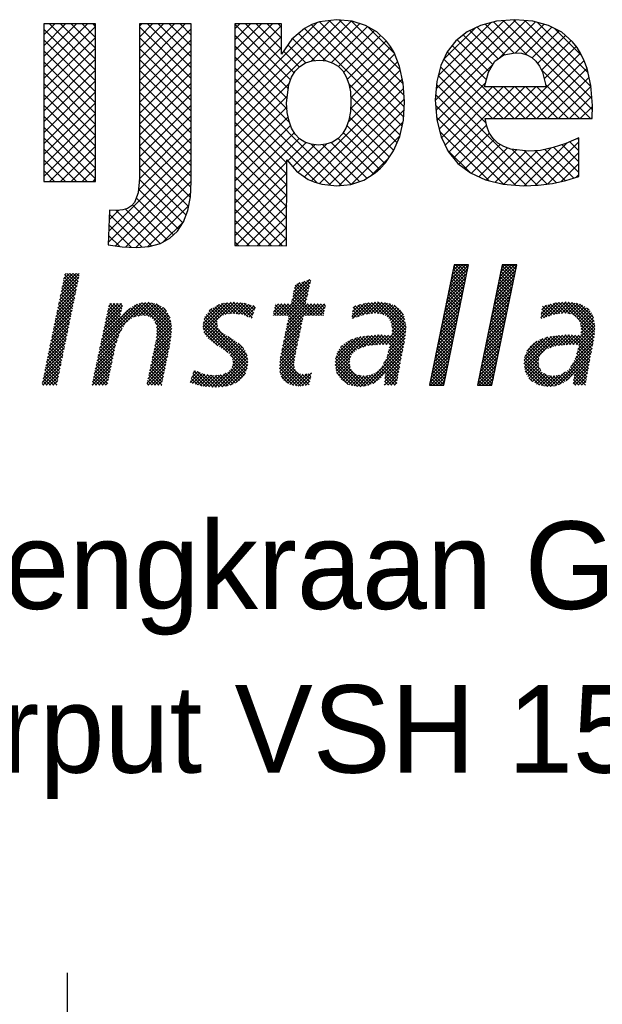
# Model space of a CAD drawing. Extents: x -33748 to 12452, y -14932 to 2888.
# Tile 157 of 194: x -28571 to -28138, y 1558 to 2289. Entities that reach past the tile are written whole.
import ezdxf

# ---------------------------------------------------------------- set-up
doc = ezdxf.new("R2010")
doc.units = 0
doc.header["$LTSCALE"] = 20
doc.linetypes.add('DASHED', pattern=[75, 50, -25])
doc.layers.get('0').update_dxf_attribs({"color": 15, "linetype": 'CONTINUOUS'})
for name, color, linetype in [('7', 7, 'CONTINUOUS'), ('BL$4----', 7, 'CONTINUOUS'), ('LAYER74', 4, 'DASHED'), ('SANITAIR', 7, 'CONTINUOUS')]:
    doc.layers.add(name, color=color, linetype=linetype)

# ---------------------------------------------------------------- blocks, each defined once
blk = doc.blocks.new('*X3')
at = {"color": 0}
for p, q in [((36.78, -45.39), (39.28, -42.89)), ((36.9, -44.82), (38.85, -42.87)), ((37.02, -44.26), (38.41, -42.87)), ((37.13, -43.69), (37.96, -42.87)), ((37.25, -43.13), (37.51, -42.87)), ((38.98, -44.36), (37.48, -42.87)), ((39.05, -43.99), (37.93, -42.87)), ((39.13, -43.62), (38.38, -42.87)), ((39.2, -43.25), (38.82, -42.87)), ((39.28, -42.87), (39.27, -42.87)), ((43.44, -45.01), (45.59, -42.87)), ((43.56, -44.45), (45.14, -42.87)), ((43.67, -43.88), (44.69, -42.87)), ((43.79, -43.32), (44.24, -42.87)), ((45.51, -44.61), (43.86, -42.96)), ((45.58, -44.24), (44.21, -42.87)), ((45.66, -43.86), (44.66, -42.87)), ((45.74, -43.49), (45.11, -42.87)), ((45.81, -43.12), (45.56, -42.87)), ((-16.45, -46.53), (-13.95, -44.03)), ((-16.33, -45.96), (-14.4, -44.03)), ((-16.21, -45.4), (-14.85, -44.03)), ((-16.1, -44.83), (-15.3, -44.03)), ((-15.98, -44.27), (-15.75, -44.03)), ((-14.28, -45.89), (-15.97, -44.2)), ((-14.2, -45.51), (-15.68, -44.03)), ((-14.13, -45.14), (-15.23, -44.03)), ((-14.05, -44.77), (-14.79, -44.03)), ((-13.97, -44.4), (-14.34, -44.03)), ((36.55, -46.52), (39.05, -44.02)), ((36.67, -45.95), (39.16, -43.46)), ((38.67, -45.85), (37.03, -44.21)), ((38.75, -45.48), (37.1, -43.84)), ((38.82, -45.11), (37.18, -43.46)), ((38.9, -44.74), (37.25, -43.09)), ((43.09, -46.71), (45.59, -44.21)), ((43.21, -46.14), (45.7, -43.65)), ((43.33, -45.58), (45.82, -43.08)), ((45.28, -45.73), (43.63, -44.08)), ((45.35, -45.35), (43.71, -43.71)), ((45.43, -44.98), (43.79, -43.34)), ((-16.8, -48.23), (-14.23, -45.67)), ((-16.68, -47.66), (-14.12, -45.1)), ((-16.56, -47.09), (-14, -44.53)), ((-14.59, -47.38), (-16.27, -45.69)), ((-14.51, -47), (-16.2, -45.32)), ((-14.43, -46.63), (-16.12, -44.95)), ((-14.36, -46.26), (-16.04, -44.57)), ((13.51, -49.8), (17.54, -45.77)), ((15.11, -47.75), (17.67, -45.19)), ((15.23, -47.18), (17.55, -44.87)), ((15.35, -46.62), (16.88, -45.08)), ((15.46, -46.05), (16.21, -45.3)), ((17.2, -47.29), (15.55, -45.63)), ((17.29, -46.92), (15.8, -45.44)), ((17.37, -46.55), (16.14, -45.33)), ((17.45, -46.19), (16.48, -45.22)), ((17.53, -45.82), (16.82, -45.1)), ((17.61, -45.45), (17.16, -44.99)), ((17.7, -45.09), (17.49, -44.88)), ((36.2, -48.21), (38.7, -45.72)), ((36.32, -47.65), (38.81, -45.15)), ((36.44, -47.08), (38.93, -44.59)), ((38.36, -47.34), (36.72, -45.7)), ((38.44, -46.97), (36.8, -45.33)), ((38.52, -46.6), (36.87, -44.95)), ((38.59, -46.23), (36.95, -44.58)), ((42.86, -47.84), (45.36, -45.34)), ((42.98, -47.27), (45.47, -44.78)), ((44.97, -47.22), (43.33, -45.57)), ((45.05, -46.84), (43.4, -45.2)), ((45.12, -46.47), (43.48, -44.83)), ((45.2, -46.1), (43.56, -44.45)), ((-17.03, -49.36), (-14.47, -46.8)), ((-16.91, -48.79), (-14.35, -46.23)), ((-14.82, -48.49), (-16.5, -46.81)), ((-14.74, -48.12), (-16.43, -46.44)), ((-14.66, -47.75), (-16.35, -46.06)), ((13.96, -49.8), (17.41, -46.35)), ((14.41, -49.8), (17.29, -46.92)), ((18.37, -49.8), (15.32, -46.75)), ((17.04, -48.02), (15.4, -46.38)), ((17.12, -47.65), (15.47, -46.01)), ((35.97, -49.34), (38.47, -46.85)), ((36.09, -48.78), (38.58, -46.28)), ((38.13, -48.46), (36.49, -46.82)), ((38.21, -48.09), (36.57, -46.44)), ((38.29, -47.72), (36.64, -46.07)), ((42.51, -49.53), (45.01, -47.04)), ((42.63, -48.97), (45.12, -46.47)), ((42.75, -48.4), (45.24, -45.91)), ((44.67, -48.71), (43.02, -47.06)), ((44.74, -48.33), (43.1, -46.69)), ((44.82, -47.96), (43.17, -46.32)), ((44.9, -47.59), (43.25, -45.95)), ((-17.26, -50.49), (-14.7, -47.93)), ((-17.14, -49.92), (-14.58, -47.36)), ((-15.12, -49.98), (-16.81, -48.3)), ((-15.05, -49.61), (-16.73, -47.92)), ((-14.97, -49.24), (-16.66, -47.55)), ((-14.89, -48.87), (-16.58, -47.18)), ((-11.17, -54.27), (-4.9, -48.01)), ((-11.04, -53.7), (-5.41, -48.07)), ((-10.92, -53.13), (-6.05, -48.26)), ((-10.43, -50.85), (-8.04, -48.45)), ((-10.31, -50.27), (-8.19, -48.15)), ((-10.19, -49.7), (-8.64, -48.15)), ((-10.07, -49.13), (-9.09, -48.15)), ((-9.95, -48.56), (-9.54, -48.15)), ((-8.36, -50.01), (-9.92, -48.45)), ((-8.28, -49.64), (-9.77, -48.15)), ((-8.21, -49.27), (-9.32, -48.15)), ((-8.13, -48.89), (-8.87, -48.15)), ((-8.05, -48.52), (-8.42, -48.15)), ((-6.43, -49.98), (-4.45, -48)), ((-4.98, -49.8), (-6.38, -48.4)), ((-4.41, -49.92), (-6.07, -48.26)), ((-5.86, -49.86), (-4.07, -48.07)), ((-1.4, -52.49), (-5.75, -48.13)), ((-1.35, -52.08), (-5.37, -48.06)), ((-5.3, -49.75), (-3.69, -48.14)), ((-1.31, -51.68), (-4.97, -48.02)), ((-4.91, -49.81), (-3.31, -48.21)), ((-1.35, -51.18), (-4.55, -47.99)), ((-4.52, -49.87), (-3.01, -48.36)), ((-1.43, -50.65), (-4, -48.09)), ((-1.51, -50.13), (-3.45, -48.18)), ((2.95, -51.38), (6.28, -48.05)), ((3, -50.89), (5.76, -48.12)), ((3.02, -51.75), (6.8, -47.98)), ((3.1, -52.13), (7.26, -47.97)), ((3.12, -50.31), (5.16, -48.27)), ((6.08, -49.64), (4.88, -48.43)), ((6.47, -49.57), (5.17, -48.27)), ((6.87, -49.53), (5.5, -48.16)), ((7.31, -49.52), (5.89, -48.1)), ((6.02, -49.66), (7.67, -48.01)), ((7.83, -49.59), (6.29, -48.05)), ((6.57, -49.56), (8.08, -48.05)), ((8.36, -49.67), (6.69, -48)), ((7.06, -49.51), (8.48, -48.09)), ((9.11, -49.97), (7.09, -47.95)), ((7.48, -49.54), (8.85, -48.17)), ((9.67, -50.08), (7.59, -48)), ((7.88, -49.6), (9.21, -48.27)), ((9.78, -49.74), (8.09, -48.05)), ((8.27, -49.66), (9.56, -48.36)), ((9.89, -49.41), (8.59, -48.1)), ((8.61, -49.76), (9.91, -48.46)), ((10.01, -49.07), (9.2, -48.27)), ((10.12, -48.74), (9.82, -48.43)), ((12.61, -49.8), (14.21, -48.2)), ((12.62, -49.34), (13.76, -48.2)), ((12.74, -48.78), (13.31, -48.2)), ((14.33, -49.8), (12.84, -48.31)), ((12.86, -48.21), (12.86, -48.2)), ((13.06, -49.8), (14.66, -48.2)), ((16.38, -51.41), (13.18, -48.2)), ((16.46, -51.03), (13.63, -48.2)), ((16.54, -50.66), (14.08, -48.2)), ((14.21, -52.25), (18.25, -48.2)), ((14.33, -51.68), (17.8, -48.2)), ((14.44, -51.11), (17.35, -48.2)), ((16.62, -50.29), (14.53, -48.2)), ((14.56, -50.55), (17.03, -48.08)), ((14.67, -49.98), (17.16, -47.5)), ((16.69, -49.92), (14.98, -48.2)), ((17.03, -49.8), (15.09, -47.86)), ((17.47, -49.8), (15.16, -47.49)), ((17.92, -49.8), (15.24, -47.12)), ((17.1, -49.8), (18.7, -48.2)), ((18.82, -49.8), (17.22, -48.2)), ((17.55, -49.8), (19.15, -48.2)), ((19.27, -49.8), (17.67, -48.2)), ((18, -49.8), (19.6, -48.2)), ((19.49, -49.57), (18.12, -48.2)), ((19.56, -49.2), (18.57, -48.2)), ((19.64, -48.83), (19.02, -48.2)), ((19.72, -48.45), (19.47, -48.2)), ((23.36, -49.83), (25.05, -48.14)), ((23.42, -50.22), (25.59, -48.05)), ((23.43, -49.31), (24.44, -48.3)), ((23.49, -48.8), (23.84, -48.45)), ((24.11, -49.98), (26.09, -48)), ((25.36, -49.61), (24.13, -48.38)), ((25.75, -49.55), (24.49, -48.29)), ((24.8, -49.74), (26.58, -47.95)), ((26.15, -49.5), (24.85, -48.19)), ((26.56, -49.45), (25.2, -48.1)), ((25.38, -49.61), (27.04, -47.95)), ((27.08, -49.53), (25.6, -48.05)), ((25.9, -49.53), (27.43, -48.01)), ((27.68, -49.68), (26.01, -48.01)), ((30.67, -52.22), (26.42, -47.97)), ((26.43, -49.46), (27.82, -48.06)), ((30.7, -51.81), (26.82, -47.93)), ((26.84, -49.5), (28.21, -48.12)), ((27.23, -49.55), (28.59, -48.19)), ((30.74, -51.4), (27.34, -47.99)), ((27.6, -49.63), (28.91, -48.32)), ((30.66, -50.87), (27.87, -48.07)), ((27.88, -49.8), (29.22, -48.46)), ((30.57, -50.33), (28.4, -48.15)), ((30.4, -49.7), (29.1, -48.4)), ((35.74, -50.47), (38.23, -47.98)), ((35.86, -49.9), (38.35, -47.41)), ((37.83, -49.95), (36.18, -48.31)), ((37.91, -49.58), (36.26, -47.94)), ((37.98, -49.21), (36.34, -47.56)), ((38.06, -48.83), (36.41, -47.19)), ((42.28, -50.66), (44.78, -48.17)), ((42.4, -50.1), (44.89, -47.6)), ((44.44, -49.82), (42.79, -48.18)), ((44.51, -49.45), (42.87, -47.81)), ((44.59, -49.08), (42.95, -47.44)), ((49.17, -50.06), (51.16, -48.07)), ((49.24, -49.55), (50.55, -48.23)), ((49.31, -49.03), (49.95, -48.38)), ((49.57, -50.11), (51.65, -48.03)), ((50.99, -49.64), (49.78, -48.43)), ((51.38, -49.58), (50.13, -48.34)), ((50.26, -49.87), (52.15, -47.98)), ((51.77, -49.53), (50.49, -48.24)), ((52.17, -49.47), (50.85, -48.15)), ((50.93, -49.65), (52.65, -47.93)), ((52.63, -49.49), (51.21, -48.07)), ((51.46, -49.57), (53.05, -47.97)), ((53.16, -49.57), (51.62, -48.03)), ((51.98, -49.5), (53.44, -48.03)), ((54.04, -50), (52.03, -47.99)), ((56.53, -52.04), (52.44, -47.95)), ((52.46, -49.46), (53.83, -48.09)), ((52.85, -49.52), (54.22, -48.15)), ((56.56, -51.62), (52.89, -47.95)), ((53.24, -49.58), (54.57, -48.25)), ((56.56, -51.17), (53.42, -48.03)), ((53.56, -49.71), (54.89, -48.38)), ((56.46, -50.62), (53.94, -48.11)), ((56.37, -50.08), (54.51, -48.22)), ((-17.61, -52.18), (-15.05, -49.62)), ((-17.49, -51.62), (-14.93, -49.06)), ((-17.38, -51.05), (-14.82, -48.49)), ((-15.43, -51.47), (-17.12, -49.79)), ((-15.35, -51.1), (-17.04, -49.41)), ((-15.28, -50.73), (-16.96, -49.04)), ((-15.2, -50.36), (-16.89, -48.67)), ((-10.8, -52.56), (-7.06, -48.82)), ((-10.68, -51.99), (-8.27, -49.58)), ((-10.56, -51.42), (-8.16, -49.02)), ((-8.09, -51.63), (-10.16, -49.56)), ((-7.92, -51.35), (-10.08, -49.19)), ((-7.75, -51.07), (-10, -48.82)), ((-7.07, -50.4), (-7.89, -49.58)), ((-6.82, -50.21), (-7.68, -49.34)), ((-6.56, -50.01), (-7.45, -49.12)), ((-6.19, -49.93), (-7.2, -48.93)), ((-5.82, -49.86), (-6.95, -48.73)), ((-5.45, -49.78), (-6.69, -48.54)), ((-4.24, -50.04), (-2.74, -48.53)), ((-3.97, -50.22), (-2.46, -48.71)), ((-3.76, -50.46), (-2.19, -48.89)), ((-3.59, -50.73), (-2.02, -49.16)), ((-3.44, -51.04), (-1.85, -49.45)), ((-3.39, -51.43), (-1.69, -49.74)), ((-2.01, -49.18), (-2.49, -48.69)), ((4.93, -51.18), (3.42, -49.66)), ((4.91, -50.71), (3.62, -49.41)), ((3.81, -49.17), (4.16, -48.82)), ((5, -50.35), (3.82, -49.17)), ((5.22, -50.12), (4.02, -48.92)), ((5.44, -49.9), (4.3, -48.75)), ((5.76, -49.76), (4.59, -48.59)), ((8.93, -49.89), (10.14, -48.68)), ((9.25, -50.02), (9.91, -49.36)), ((12.53, -49.8), (12.53, -49.8)), ((12.98, -49.8), (12.61, -49.42)), ((13.43, -49.8), (12.68, -49.05)), ((13.88, -49.8), (12.76, -48.68)), ((18.45, -49.8), (19.7, -48.55)), ((18.9, -49.8), (19.58, -49.12)), ((19.34, -49.8), (19.46, -49.69)), ((23.98, -50.02), (23.41, -49.45)), ((24.31, -49.91), (23.46, -49.05)), ((24.65, -49.79), (23.51, -48.66)), ((24.98, -49.68), (23.77, -48.47)), ((28.16, -49.97), (29.48, -48.64)), ((28.37, -50.21), (29.75, -48.83)), ((28.54, -50.48), (29.96, -49.07)), ((28.72, -50.76), (30.17, -49.3)), ((28.77, -51.15), (30.33, -49.59)), ((35.39, -52.16), (37.89, -49.67)), ((35.51, -51.6), (38, -49.11)), ((35.62, -51.03), (38.12, -48.54)), ((37.52, -51.44), (35.88, -49.8)), ((37.6, -51.07), (35.95, -49.43)), ((37.68, -50.7), (36.03, -49.05)), ((37.75, -50.32), (36.11, -48.68)), ((42.05, -51.79), (44.54, -49.3)), ((42.17, -51.23), (44.66, -48.73)), ((44.13, -51.31), (42.49, -49.67)), ((44.21, -50.94), (42.56, -49.3)), ((44.28, -50.57), (42.64, -48.93)), ((44.36, -50.2), (42.72, -48.55)), ((49.64, -50.09), (49.22, -49.67)), ((49.97, -49.97), (49.27, -49.27)), ((50.31, -49.86), (49.33, -48.88)), ((50.64, -49.74), (49.42, -48.52)), ((53.84, -49.88), (55.18, -48.54)), ((54.11, -50.06), (55.44, -48.73)), ((54.29, -50.33), (55.68, -48.94)), ((54.47, -50.6), (55.9, -49.17)), ((54.58, -50.93), (56.09, -49.43)), ((54.64, -51.33), (56.25, -49.72)), ((55.8, -49.07), (55.51, -48.78)), ((-17.84, -53.31), (-15.28, -50.76)), ((-17.73, -52.75), (-15.17, -50.19)), ((-15.66, -52.59), (-17.35, -50.9)), ((-15.58, -52.22), (-17.27, -50.53)), ((-15.51, -51.84), (-17.19, -50.16)), ((-8.65, -52.87), (-10.48, -51.04)), ((-8.53, -52.53), (-10.4, -50.67)), ((-8.42, -52.2), (-10.32, -50.3)), ((-8.27, -51.9), (-10.24, -49.93)), ((-7.57, -50.8), (-8.32, -50.06)), ((-7.32, -50.6), (-8.1, -49.82)), ((-1.44, -52.89), (-3.57, -50.76)), ((-3.43, -52.82), (-1.41, -50.8)), ((-3.38, -52.32), (-1.47, -50.41)), ((-3.34, -51.83), (-1.53, -50.02)), ((8.99, -57.03), (2.97, -51.01)), ((9.06, -56.66), (3.05, -50.64)), ((9.1, -56.25), (3.13, -50.27)), ((9.09, -55.79), (3.22, -49.91)), ((3.27, -52.4), (4.9, -50.78)), ((9.56, -50.16), (9.68, -50.04)), ((13.98, -53.38), (16.5, -50.85)), ((14.09, -52.81), (16.62, -50.29)), ((16.15, -52.52), (14.49, -50.86)), ((16.23, -52.15), (14.57, -50.49)), ((16.3, -51.78), (14.65, -50.12)), ((23.31, -50.26), (23.3, -50.24)), ((23.65, -50.14), (23.35, -49.85)), ((27.97, -53.75), (30.69, -51.03)), ((30.63, -52.63), (28.66, -50.66)), ((28.79, -52.48), (30.62, -50.65)), ((28.83, -51.54), (30.49, -49.88)), ((28.84, -51.98), (30.56, -50.26)), ((35.16, -53.29), (37.65, -50.8)), ((35.28, -52.73), (37.77, -50.24)), ((37.29, -52.56), (35.65, -50.92)), ((37.37, -52.19), (35.73, -50.54)), ((37.45, -51.81), (35.8, -50.17)), ((41.7, -53.49), (44.2, -50.99)), ((41.82, -52.92), (44.31, -50.43)), ((41.93, -52.36), (44.43, -49.86)), ((43.9, -52.43), (42.26, -50.79)), ((43.98, -52.06), (42.33, -50.42)), ((44.05, -51.69), (42.41, -50.04)), ((49.31, -50.2), (49.17, -50.07)), ((53.57, -53.75), (56.5, -50.82)), ((56.49, -52.45), (54.14, -50.1)), ((56.45, -52.86), (54.59, -51)), ((54.66, -52.2), (56.43, -50.44)), ((54.7, -51.72), (56.36, -50.05)), ((-18.19, -55.01), (-15.63, -52.45)), ((-18.08, -54.45), (-15.52, -51.89)), ((-17.96, -53.88), (-15.4, -51.32)), ((-15.97, -54.08), (-17.65, -52.39)), ((-15.89, -53.71), (-17.58, -52.02)), ((-15.81, -53.33), (-17.5, -51.65)), ((-15.74, -52.96), (-17.42, -51.28)), ((-11.29, -54.84), (-8.13, -51.69)), ((-8.99, -53.87), (-10.71, -52.15)), ((-8.87, -53.54), (-10.63, -51.78)), ((-8.76, -53.2), (-10.55, -51.41)), ((-3.73, -54.47), (-1.35, -52.09)), ((-3.61, -53.9), (-1.3, -51.58)), ((-3.49, -53.33), (-1.35, -51.19)), ((-1.49, -53.29), (-3.4, -51.38)), ((-1.61, -54.07), (-3.37, -52.3)), ((-1.54, -53.69), (-3.33, -51.9)), ((6.35, -54.85), (2.97, -51.46)), ((4.98, -53.92), (3.08, -52.02)), ((3.45, -52.68), (4.94, -51.19)), ((3.65, -52.93), (5.06, -51.52)), ((3.9, -53.12), (5.25, -51.77)), ((4.15, -53.32), (5.47, -52.01)), ((4.41, -53.51), (5.71, -52.22)), ((4.67, -53.7), (5.98, -52.39)), ((13.74, -54.51), (16.26, -51.99)), ((13.86, -53.94), (16.38, -51.42)), ((15.84, -54), (14.19, -52.35)), ((15.91, -53.63), (14.26, -51.98)), ((15.99, -53.26), (14.34, -51.61)), ((16.07, -52.89), (14.42, -51.24)), ((24.94, -54.09), (26.57, -52.46)), ((25.59, -53.89), (27.05, -52.43)), ((26.08, -53.85), (27.47, -52.45)), ((27.71, -53.75), (26.43, -52.47)), ((26.56, -53.81), (27.9, -52.47)), ((28.16, -53.76), (26.84, -52.43)), ((27.05, -53.77), (28.33, -52.5)), ((30.15, -55.29), (27.3, -52.44)), ((30.22, -54.92), (27.77, -52.47)), ((30.3, -54.54), (28.25, -52.49)), ((28.28, -54.78), (30.65, -52.42)), ((28.41, -53.76), (30.74, -51.43)), ((28.43, -54.19), (30.69, -51.92)), ((30.59, -53.04), (28.79, -51.24)), ((30.44, -53.79), (28.82, -52.17)), ((30.52, -53.42), (28.86, -51.76)), ((34.81, -54.99), (37.31, -52.5)), ((34.93, -54.42), (37.42, -51.93)), ((35.05, -53.86), (37.54, -51.37)), ((36.99, -54.05), (35.34, -52.41)), ((37.06, -53.68), (35.42, -52.03)), ((37.14, -53.31), (35.5, -51.66)), ((37.22, -52.93), (35.57, -51.29)), ((41.47, -54.62), (43.96, -52.12)), ((41.59, -54.05), (44.08, -51.56)), ((43.6, -53.92), (41.95, -52.28)), ((43.67, -53.55), (42.03, -51.91)), ((43.75, -53.18), (42.1, -51.53)), ((43.82, -52.81), (42.18, -51.16)), ((50.4, -54.22), (52.13, -52.49)), ((51.09, -53.98), (52.63, -52.44)), ((51.65, -53.87), (53.08, -52.44)), ((53.29, -53.74), (52.05, -52.5)), ((52.14, -53.83), (53.51, -52.46)), ((53.75, -53.75), (52.45, -52.45)), ((52.62, -53.79), (53.93, -52.48)), ((54.21, -53.76), (52.87, -52.43)), ((56.02, -55.13), (53.35, -52.45)), ((56.1, -54.75), (53.82, -52.48)), ((54, -53.76), (56.56, -51.2)), ((54.21, -54.45), (56.52, -52.15)), ((56.17, -54.38), (54.3, -52.5)), ((54.35, -53.86), (56.56, -51.65)), ((56.25, -54), (54.64, -52.4)), ((56.39, -53.25), (54.67, -51.53)), ((56.32, -53.62), (54.68, -51.99)), ((-18.43, -56.14), (-15.87, -53.58)), ((-18.31, -55.58), (-15.75, -53.02)), ((-16.2, -55.2), (-17.88, -53.51)), ((-16.12, -54.82), (-17.81, -53.14)), ((-16.04, -54.45), (-17.73, -52.77)), ((-11.53, -55.98), (-8.77, -53.22)), ((-11.41, -55.41), (-8.54, -52.54)), ((-9.3, -55.36), (-11.03, -53.63)), ((-9.22, -54.98), (-10.95, -53.26)), ((-9.15, -54.61), (-10.87, -52.89)), ((-9.07, -54.24), (-10.79, -52.52)), ((-4.09, -56.17), (-1.52, -53.61)), ((-3.97, -55.6), (-1.46, -53.1)), ((-3.85, -55.04), (-1.41, -52.6)), ((-1.84, -55.18), (-3.53, -53.5)), ((-1.76, -54.81), (-3.46, -53.11)), ((-1.69, -54.44), (-3.42, -52.71)), ((4.93, -53.89), (6.26, -52.56)), ((5.2, -54.07), (6.53, -52.74)), ((5.47, -54.25), (6.81, -52.91)), ((5.75, -54.42), (7.08, -53.09)), ((6.03, -54.58), (7.36, -53.26)), ((6.28, -54.78), (7.61, -53.45)), ((9.02, -55.27), (6.42, -52.66)), ((6.52, -54.99), (7.87, -53.65)), ((6.73, -55.24), (8.12, -53.84)), ((8.52, -54.32), (7.78, -53.58)), ((13.46, -56.13), (15.9, -53.7)), ((13.51, -55.63), (16.02, -53.13)), ((13.63, -55.07), (16.14, -52.56)), ((15.53, -55.5), (13.88, -53.84)), ((15.6, -55.12), (13.96, -53.47)), ((15.68, -54.74), (14.03, -53.1)), ((15.76, -54.37), (14.11, -52.72)), ((21.04, -56.19), (24.55, -52.68)), ((21.05, -56.63), (25.06, -52.62)), ((21.09, -55.69), (23.96, -52.83)), ((21.12, -57.01), (25.56, -52.57)), ((21.27, -55.06), (23.28, -53.06)), ((23.51, -54.94), (22.24, -53.68)), ((23.74, -54.73), (22.48, -53.47)), ((23.97, -54.51), (22.78, -53.31)), ((24.25, -54.33), (23.08, -53.16)), ((24.58, -54.21), (23.38, -53.01)), ((24.91, -54.1), (23.72, -52.9)), ((25.24, -53.98), (24.06, -52.79)), ((24.25, -54.33), (26.06, -52.51)), ((25.6, -53.89), (24.41, -52.69)), ((26.01, -53.85), (24.81, -52.65)), ((26.43, -53.82), (25.22, -52.61)), ((26.85, -53.79), (25.62, -52.56)), ((27.26, -53.75), (26.03, -52.52)), ((27.53, -53.74), (28.75, -52.52)), ((27.7, -56.26), (30.51, -53.46)), ((28.14, -55.38), (30.6, -52.91)), ((30.37, -54.17), (28.72, -52.52)), ((34.58, -56.12), (37.08, -53.63)), ((34.7, -55.55), (37.19, -53.06)), ((36.76, -55.17), (35.11, -53.52)), ((36.83, -54.8), (35.19, -53.15)), ((36.91, -54.42), (35.27, -52.78)), ((41.12, -56.31), (43.62, -53.82)), ((41.24, -55.75), (43.73, -53.25)), ((41.35, -55.18), (43.85, -52.69)), ((43.29, -55.41), (41.65, -53.77)), ((43.37, -55.04), (41.72, -53.4)), ((43.44, -54.67), (41.8, -53.02)), ((43.52, -54.3), (41.87, -52.65)), ((46.86, -56.41), (50.62, -52.65)), ((46.91, -55.91), (50.1, -52.73)), ((46.92, -56.8), (51.12, -52.6)), ((46.99, -57.18), (51.63, -52.54)), ((47, -55.38), (49.43, -52.94)), ((47.27, -54.65), (48.61, -53.32)), ((49.23, -55.06), (47.95, -53.79)), ((49.46, -54.85), (48.19, -53.58)), ((49.69, -54.63), (48.46, -53.4)), ((49.92, -54.41), (48.75, -53.24)), ((50.24, -54.28), (49.05, -53.09)), ((50.57, -54.16), (49.37, -52.96)), ((50.9, -54.04), (49.71, -52.85)), ((51.23, -53.93), (50.05, -52.74)), ((51.63, -53.87), (50.43, -52.67)), ((52.04, -53.84), (50.83, -52.63)), ((52.46, -53.81), (51.24, -52.59)), ((52.87, -53.77), (51.64, -52.54)), ((53.11, -53.75), (54.36, -52.51)), ((53.26, -56.75), (56.3, -53.71)), ((53.9, -55.66), (56.41, -53.15)), ((54.06, -55.05), (56.47, -52.64)), ((-18.66, -57.27), (-16.1, -54.71)), ((-18.54, -56.71), (-15.98, -54.15)), ((-16.5, -56.68), (-18.19, -55)), ((-16.43, -56.31), (-18.11, -54.63)), ((-16.35, -55.94), (-18.04, -54.25)), ((-16.27, -55.57), (-17.96, -53.88)), ((-11.9, -57.7), (-9.23, -55.03)), ((-11.78, -57.13), (-9.12, -54.47)), ((-11.65, -56.56), (-9, -53.9)), ((-9.61, -56.84), (-11.35, -55.11)), ((-9.54, -56.47), (-11.27, -54.74)), ((-9.46, -56.1), (-11.19, -54.37)), ((-9.38, -55.73), (-11.11, -54)), ((-4.33, -57.31), (-1.75, -54.73)), ((-4.21, -56.74), (-1.63, -54.17)), ((-2.15, -56.67), (-3.84, -54.98)), ((-2.07, -56.3), (-3.76, -54.61)), ((-1.99, -55.93), (-3.68, -54.24)), ((-1.92, -55.56), (-3.6, -53.87)), ((8.89, -57.38), (6.69, -55.18)), ((6.91, -55.5), (8.33, -54.08)), ((6.94, -56.82), (8.86, -54.9)), ((7.02, -55.84), (8.53, -54.33)), ((7.07, -56.24), (8.72, -54.59)), ((13.41, -56.63), (15.78, -54.26)), ((13.43, -57.07), (15.66, -54.83)), ((15.44, -56.75), (13.65, -54.96)), ((15.43, -56.29), (13.73, -54.59)), ((15.48, -55.89), (13.8, -54.21)), ((23.08, -56.76), (21.3, -54.98)), ((23, -56.23), (21.43, -54.66)), ((23.05, -55.83), (21.61, -54.39)), ((23.15, -55.48), (21.79, -54.12)), ((21.83, -54.05), (21.94, -53.95)), ((23.28, -55.16), (22.01, -53.89)), ((24.95, -59.46), (30.4, -54.01)), ((25.5, -59.36), (30.29, -54.57)), ((26.22, -59.09), (30.18, -55.13)), ((29.86, -56.8), (28.2, -55.14)), ((29.93, -56.42), (28.29, -54.78)), ((30, -56.05), (28.37, -54.42)), ((30.08, -55.67), (28.46, -54.06)), ((34.35, -57.25), (36.84, -54.76)), ((34.47, -56.68), (36.96, -54.19)), ((36.45, -56.66), (34.81, -55.01)), ((36.53, -56.29), (34.88, -54.64)), ((36.61, -55.91), (34.96, -54.27)), ((36.68, -55.54), (35.04, -53.9)), ((40.89, -57.44), (43.38, -54.95)), ((41.01, -56.88), (43.5, -54.38)), ((43.06, -56.53), (41.42, -54.89)), ((43.14, -56.16), (41.49, -54.51)), ((43.21, -55.79), (41.57, -54.14)), ((49.11, -57.19), (47.08, -55.16)), ((48.88, -56.51), (47.19, -54.83)), ((48.87, -56.05), (47.35, -54.54)), ((48.92, -55.66), (47.53, -54.27)), ((49.05, -55.34), (47.72, -54)), ((51.02, -59.43), (56.19, -54.26)), ((51.66, -59.24), (56.08, -54.82)), ((55.74, -56.63), (54.08, -54.98)), ((55.8, -56.25), (54.17, -54.62)), ((55.88, -55.88), (54.26, -54.26)), ((55.95, -55.5), (54.35, -53.9)), ((-19.01, -58.97), (-16.45, -56.41)), ((-18.89, -58.4), (-16.33, -55.84)), ((-18.77, -57.84), (-16.22, -55.28)), ((-16.81, -58.17), (-18.5, -56.49)), ((-16.73, -57.8), (-18.42, -56.12)), ((-16.66, -57.43), (-18.34, -55.74)), ((-16.58, -57.06), (-18.27, -55.37)), ((-12.14, -58.84), (-9.47, -56.17)), ((-12.02, -58.27), (-9.35, -55.6)), ((-9.85, -57.95), (-11.58, -56.22)), ((-9.77, -57.58), (-11.5, -55.85)), ((-9.69, -57.21), (-11.42, -55.48)), ((-4.68, -59.01), (-2.1, -56.43)), ((-4.57, -58.45), (-1.98, -55.86)), ((-4.45, -57.88), (-1.86, -55.3)), ((-2.45, -58.16), (-4.15, -56.47)), ((-2.38, -57.79), (-4.07, -56.1)), ((-2.3, -57.42), (-3.99, -55.73)), ((-2.22, -57.05), (-3.92, -55.35)), ((4.6, -59.61), (9, -55.21)), ((5.08, -59.57), (9.06, -55.59)), ((5.57, -59.54), (9.11, -55.99)), ((6.11, -59.44), (9.08, -56.48)), ((8.59, -57.98), (7.03, -56.42)), ((8.76, -57.7), (7.05, -56)), ((16.33, -59.44), (13.42, -56.53)), ((16.73, -59.38), (13.46, -56.12)), ((13.49, -57.46), (15.55, -55.4)), ((17.12, -59.33), (13.51, -55.71)), ((13.55, -57.85), (15.48, -55.92)), ((17.49, -59.25), (13.57, -55.33)), ((13.68, -58.16), (15.41, -56.43)), ((24, -59.47), (21.03, -56.5)), ((24.5, -59.52), (21.05, -56.08)), ((24.9, -59.47), (21.1, -55.67)), ((25.29, -59.42), (21.18, -55.31)), ((21.19, -57.39), (23.18, -55.39)), ((21.29, -57.73), (23.03, -55.99)), ((21.48, -58), (23.03, -56.45)), ((29.6, -58.33), (27.64, -56.37)), ((29.66, -57.95), (27.8, -56.09)), ((27.85, -58.36), (29.96, -56.25)), ((27.92, -57.84), (30.07, -55.69)), ((29.73, -57.57), (27.97, -55.81)), ((29.8, -57.19), (28.11, -55.5)), ((34, -58.94), (36.5, -56.45)), ((34.12, -58.38), (36.61, -55.89)), ((34.23, -57.81), (36.73, -55.32)), ((36.15, -58.15), (34.5, -56.5)), ((36.22, -57.78), (34.58, -56.13)), ((36.3, -57.4), (34.66, -55.76)), ((36.38, -57.03), (34.73, -55.39)), ((40.66, -58.57), (43.15, -56.08)), ((40.77, -58.01), (43.27, -55.51)), ((42.75, -58.02), (41.11, -56.38)), ((42.83, -57.65), (41.19, -56)), ((42.91, -57.28), (41.26, -55.63)), ((42.98, -56.9), (41.34, -55.26)), ((50.08, -59.51), (46.87, -56.3)), ((50.52, -59.5), (46.91, -55.89)), ((50.92, -59.45), (46.96, -55.49)), ((47.07, -57.55), (48.91, -55.71)), ((47.22, -57.85), (48.85, -56.22)), ((52.63, -58.72), (55.98, -55.38)), ((55.4, -58.55), (53.39, -56.53)), ((55.47, -58.16), (53.55, -56.25)), ((53.66, -58.59), (55.76, -56.49)), ((55.54, -57.78), (53.72, -55.96)), ((53.73, -58.07), (55.87, -55.94)), ((55.6, -57.4), (53.89, -55.68)), ((55.67, -57.02), (53.99, -55.34)), ((-18.92, -59.33), (-16.56, -56.98)), ((-17.04, -59.29), (-18.73, -57.61)), ((-16.96, -58.92), (-18.65, -57.23)), ((-16.89, -58.55), (-18.57, -56.86)), ((-18.47, -59.33), (-16.68, -57.54)), ((-12.19, -59.33), (-9.59, -56.74)), ((-10.26, -59.33), (-11.9, -57.7)), ((-10.08, -59.07), (-11.82, -57.33)), ((-10, -58.69), (-11.74, -56.96)), ((-11.74, -59.33), (-9.71, -57.31)), ((-9.93, -58.32), (-11.66, -56.59)), ((-11.29, -59.33), (-9.83, -57.88)), ((-4.55, -59.33), (-2.21, -56.99)), ((-2.68, -59.28), (-4.38, -57.58)), ((-2.61, -58.91), (-4.31, -57.21)), ((-2.53, -58.54), (-4.23, -56.84)), ((-4.1, -59.33), (-2.33, -57.56)), ((1.2, -58.97), (2.57, -57.6)), ((1.4, -58.32), (2.25, -57.47)), ((1.54, -59.07), (2.88, -57.74)), ((3.36, -59.49), (1.58, -57.71)), ((1.6, -57.67), (1.93, -57.34)), ((3.86, -59.54), (1.69, -57.37)), ((1.89, -59.17), (3.23, -57.83)), ((4.36, -59.59), (2.23, -57.46)), ((2.24, -59.27), (3.63, -57.89)), ((4.81, -59.59), (3.01, -57.79)), ((5.23, -59.56), (3.55, -57.88)), ((4.19, -59.57), (6.07, -57.69)), ((7.07, -59.16), (5.75, -57.83)), ((7.39, -59.02), (6.06, -57.69)), ((7.67, -58.86), (6.37, -57.56)), ((7.95, -58.69), (6.59, -57.33)), ((6.71, -59.3), (9, -57.01)), ((8.18, -58.47), (6.79, -57.08)), ((8.4, -58.24), (6.95, -56.79)), ((7.49, -58.96), (8.76, -57.69)), ((15.86, -59.41), (13.41, -56.96)), ((15.33, -59.34), (13.49, -57.5)), ((13.86, -58.43), (15.46, -56.83)), ((14.04, -58.7), (15.57, -57.17)), ((14.29, -58.9), (15.74, -57.45)), ((14.58, -59.06), (15.99, -57.64)), ((14.86, -59.22), (16.3, -57.78)), ((15.22, -59.32), (16.68, -57.86)), ((15.61, -59.38), (17.21, -57.77)), ((16, -59.44), (17.8, -57.64)), ((17.57, -58.88), (16.52, -57.83)), ((17.65, -58.51), (16.95, -57.82)), ((17.73, -58.14), (17.33, -57.75)), ((17.81, -57.77), (17.7, -57.66)), ((23.46, -59.38), (21.13, -57.05)), ((22.84, -59.21), (21.23, -57.6)), ((21.66, -58.26), (23.09, -56.83)), ((21.85, -58.53), (23.23, -57.14)), ((22.08, -58.74), (23.42, -57.4)), ((22.36, -58.91), (23.65, -57.63)), ((22.64, -59.08), (23.92, -57.8)), ((24.44, -59.53), (26.15, -57.81)), ((26.82, -58.7), (25.99, -57.87)), ((27.08, -58.52), (26.31, -57.74)), ((27.32, -58.3), (26.59, -57.57)), ((27.53, -58.06), (26.85, -57.38)), ((27.75, -57.83), (27.08, -57.17)), ((29.46, -59.1), (27.31, -56.94)), ((29.53, -58.72), (27.47, -56.66)), ((27.78, -58.88), (29.87, -56.79)), ((27.78, -59.33), (29.77, -57.34)), ((28.23, -59.33), (29.68, -57.88)), ((34.06, -59.33), (36.38, -57.02)), ((35.92, -59.27), (34.27, -57.62)), ((35.99, -58.89), (34.35, -57.25)), ((36.07, -58.52), (34.43, -56.88)), ((34.51, -59.33), (36.26, -57.58)), ((40.54, -59.14), (43.04, -56.64)), ((40.8, -59.33), (42.92, -57.21)), ((42.27, -59.33), (40.8, -57.87)), ((42.52, -59.14), (40.88, -57.49)), ((42.6, -58.77), (40.96, -57.12)), ((42.68, -58.39), (41.03, -56.75)), ((41.25, -59.33), (42.8, -57.77)), ((49.55, -59.42), (46.92, -56.8)), ((49.01, -59.33), (47.03, -57.36)), ((47.4, -58.12), (48.9, -56.62)), ((47.59, -58.38), (48.97, -57)), ((47.77, -58.65), (49.16, -57.26)), ((48.05, -58.82), (49.35, -57.52)), ((48.33, -58.99), (49.61, -57.7)), ((48.6, -59.16), (49.89, -57.88)), ((51.3, -59.38), (49.64, -57.72)), ((50.51, -59.5), (52.46, -57.54)), ((52.78, -58.62), (51.98, -57.82)), ((53.04, -58.43), (52.28, -57.66)), ((53.26, -58.19), (52.55, -57.49)), ((53.47, -57.96), (52.8, -57.29)), ((53.68, -57.72), (53.03, -57.07)), ((55.34, -58.93), (53.22, -56.81)), ((53.59, -59.11), (55.66, -57.04)), ((55.27, -59.31), (53.77, -57.81)), ((53.82, -59.33), (55.57, -57.58)), ((-18.8, -59.33), (-19.03, -59.1)), ((-18.35, -59.33), (-18.96, -58.72)), ((-17.9, -59.33), (-18.88, -58.35)), ((-17.45, -59.33), (-18.8, -57.98)), ((-18.02, -59.33), (-16.8, -58.11)), ((-17.57, -59.33), (-16.91, -58.67)), ((-12.06, -59.33), (-12.21, -59.18)), ((-11.61, -59.33), (-12.14, -58.81)), ((-11.16, -59.33), (-12.06, -58.44)), ((-10.71, -59.33), (-11.98, -58.07)), ((-10.84, -59.33), (-9.95, -58.44)), ((-10.39, -59.33), (-10.07, -59.01)), ((-4.43, -59.33), (-4.69, -59.06)), ((-3.98, -59.33), (-4.62, -58.69)), ((-3.53, -59.33), (-4.54, -58.32)), ((-3.08, -59.33), (-4.46, -57.95)), ((-3.65, -59.33), (-2.44, -58.12)), ((-3.21, -59.33), (-2.56, -58.69)), ((1.62, -59.1), (1.27, -58.74)), ((2.25, -59.27), (1.37, -58.4)), ((2.86, -59.44), (1.48, -58.05)), ((2.59, -59.37), (4.02, -57.94)), ((2.97, -59.45), (4.42, -58)), ((3.37, -59.49), (4.89, -57.97)), ((3.78, -59.53), (5.4, -57.91)), ((5.65, -59.53), (4.07, -57.95)), ((6.03, -59.46), (4.57, -58.01)), ((6.4, -59.39), (4.98, -57.96)), ((6.75, -59.28), (5.38, -57.91)), ((14.65, -59.11), (13.64, -58.09)), ((16.47, -59.42), (17.72, -58.16)), ((16.98, -59.35), (17.6, -58.73)), ((22.91, -59.26), (24.22, -57.95)), ((23.27, -59.35), (24.61, -58.01)), ((23.65, -59.42), (25.02, -58.05)), ((24.04, -59.48), (25.52, -57.99)), ((25.64, -59.31), (24.28, -57.96)), ((25.96, -59.19), (24.82, -58.05)), ((26.29, -59.07), (25.25, -58.02)), ((26.56, -58.89), (25.65, -57.97)), ((27.9, -59.33), (27.74, -59.17)), ((28.35, -59.33), (27.8, -58.78)), ((28.8, -59.33), (27.85, -58.38)), ((29.25, -59.33), (27.9, -57.98)), ((28.67, -59.33), (29.58, -58.42)), ((29.12, -59.33), (29.49, -58.97)), ((34.19, -59.33), (33.97, -59.11)), ((34.64, -59.33), (34.04, -58.74)), ((35.09, -59.33), (34.12, -58.37)), ((35.53, -59.33), (34.2, -57.99)), ((34.96, -59.33), (36.15, -58.15)), ((35.41, -59.33), (36.03, -58.71)), ((40.92, -59.33), (40.57, -58.98)), ((41.37, -59.33), (40.65, -58.61)), ((41.82, -59.33), (40.73, -58.24)), ((41.7, -59.33), (42.69, -58.34)), ((42.14, -59.33), (42.57, -58.9)), ((48.03, -58.81), (47.55, -58.32)), ((48.9, -59.32), (50.24, -57.98)), ((49.28, -59.38), (50.62, -58.04)), ((49.67, -59.44), (51.09, -58.02)), ((50.05, -59.51), (51.63, -57.93)), ((51.62, -59.26), (50.36, -58)), ((51.95, -59.13), (50.86, -58.05)), ((52.25, -58.99), (51.27, -58)), ((52.52, -58.8), (51.64, -57.93)), ((53.94, -59.33), (53.61, -59)), ((54.39, -59.33), (53.66, -58.6)), ((54.84, -59.33), (53.71, -58.2)), ((54.27, -59.33), (55.48, -58.12)), ((54.72, -59.33), (55.38, -58.67)), ((55.17, -59.33), (55.29, -59.21)), ((-17.12, -59.33), (-17.03, -59.24)), ((-2.76, -59.33), (-2.68, -59.25)), ((35.86, -59.33), (35.92, -59.28))]:
    blk.add_line(p, q, dxfattribs=at)
blk = doc.blocks.new('A$C32F70CB8')
at = {"color": 170}
for p, q in [((745.29, 193.49), (824.47, 272.66)), ((745.29, 201.57), (816.14, 272.42)), ((745.29, 209.65), (806.35, 270.71)), ((802.29, 242.41), (831.81, 271.92)), ((871.18, 208.46), (808.29, 271.36)), ((871.07, 216.66), (815.41, 272.32)), ((870.42, 225.39), (823, 272.81)), ((868.18, 235.71), (831.98, 271.91)), ((894.11, 212.99), (954.1, 272.98)), ((894.71, 205.51), (961.52, 272.32)), ((894.79, 221.76), (945.38, 272.35)), ((896.34, 231.39), (935.81, 270.86)), ((961.85, 247.11), (937.64, 271.32)), ((942.26, 244.98), (968.61, 271.33)), ((1010.86, 206.18), (944.75, 272.29)), ((1010.52, 214.6), (952.19, 272.94)), ((1009.9, 223.3), (960.82, 272.38)), ((1007.72, 233.57), (970.45, 270.83)), ((603.45, 269.87), (603.48, 269.9)), ((603.45, 261.79), (611.56, 269.9)), ((603.45, 253.71), (619.64, 269.9)), ((603.45, 245.63), (627.72, 269.9)), ((603.45, 237.54), (635.81, 269.9)), ((603.45, 229.46), (641.96, 267.96)), ((641.96, 227.55), (603.45, 266.05)), ((641.96, 235.63), (607.69, 269.9)), ((641.96, 243.71), (615.77, 269.9)), ((641.96, 251.79), (623.86, 269.9)), ((641.96, 259.88), (631.94, 269.9)), ((641.96, 267.96), (640.02, 269.9)), ((674.44, 268.12), (676.22, 269.9)), ((674.44, 260.04), (684.3, 269.9)), ((674.44, 251.95), (692.38, 269.9)), ((674.44, 243.87), (700.46, 269.9)), ((674.44, 235.79), (708.55, 269.9)), ((712.95, 229.3), (674.44, 267.81)), ((674.44, 227.71), (712.95, 266.21)), ((712.95, 237.38), (680.43, 269.9)), ((712.95, 245.46), (688.51, 269.9)), ((712.95, 253.54), (696.6, 269.9)), ((712.95, 261.63), (704.68, 269.9)), ((712.95, 269.71), (712.76, 269.9)), ((745.29, 266.23), (748.96, 269.9)), ((745.29, 258.15), (757.04, 269.9)), ((745.29, 250.06), (765.12, 269.9)), ((745.29, 241.98), (773.2, 269.9)), ((786.71, 228.28), (745.29, 269.69)), ((745.29, 233.9), (780, 268.61)), ((789.41, 233.66), (753.17, 269.9)), ((780, 251.15), (761.25, 269.9)), ((780, 259.23), (769.34, 269.9)), ((780, 267.31), (777.42, 269.9)), ((869.53, 193.94), (797.06, 266.42)), ((870.67, 200.89), (802.3, 269.26)), ((810.7, 242.74), (838.1, 270.13)), ((817.21, 241.16), (843.97, 267.92)), ((822.38, 238.25), (849.12, 264.99)), ((863.72, 248.25), (844.15, 267.82)), ((900.38, 243.51), (923.74, 266.87)), ((940.8, 243.92), (919.76, 264.95)), ((945.69, 247.1), (925.22, 267.58)), ((952.51, 248.36), (931.19, 269.69)), ((953.89, 248.52), (974.98, 269.61)), ((960.84, 247.39), (980.86, 267.42)), ((966.2, 244.68), (986.23, 264.7)), ((1003.1, 246.27), (983.08, 266.29)), ((603.45, 221.38), (641.96, 259.88)), ((641.96, 219.47), (603.45, 257.97)), ((712.95, 221.22), (674.44, 259.72)), ((674.44, 219.62), (712.95, 258.13)), ((785.11, 221.8), (745.29, 261.61)), ((745.29, 225.82), (780, 260.53)), ((804.6, 242.71), (788.25, 259.07)), ((812.93, 242.47), (792.65, 262.74)), ((826.13, 233.92), (853.59, 261.37)), ((828.83, 228.54), (857.71, 257.41)), ((933.92, 234.63), (910.35, 258.2)), ((936.91, 239.72), (914.89, 261.74)), ((970.16, 240.55), (990.89, 261.28)), ((973.17, 235.47), (995.18, 257.49)), ((603.45, 213.3), (641.96, 251.8)), ((641.96, 211.38), (603.45, 249.89)), ((712.95, 213.13), (674.44, 251.64)), ((674.44, 211.54), (712.95, 250.05)), ((784.22, 214.6), (745.29, 253.53)), ((745.29, 217.73), (780, 252.44)), ((793.22, 237.93), (781.49, 249.65)), ((798.16, 241.07), (784.81, 254.43)), ((830.61, 222.23), (861.15, 252.77)), ((952.82, 199.57), (903.12, 249.26)), ((932.17, 228.3), (906.63, 253.84)), ((975, 229.23), (998.95, 253.17)), ((603.45, 205.21), (641.96, 243.72)), ((641.96, 203.3), (603.45, 241.8)), ((712.95, 205.05), (674.44, 243.56)), ((674.44, 203.46), (712.95, 241.97)), ((784.13, 206.61), (745.29, 245.45)), ((831.3, 206.76), (866.26, 241.71)), ((831.46, 215), (864, 247.54)), ((944.74, 199.57), (900.51, 243.79)), ((953.42, 199.57), (1002.1, 248.24)), ((961.51, 199.57), (1004.75, 242.8)), ((603.45, 197.13), (641.96, 235.63)), ((712.95, 196.97), (674.44, 235.48)), ((786.01, 196.65), (745.29, 237.37)), ((829.28, 196.65), (868.21, 235.58)), ((895.42, 198.13), (936.79, 239.51)), ((936.65, 199.57), (898.06, 238.16)), ((969.59, 199.57), (1006.96, 236.93)), ((1009.39, 199.57), (972.85, 236.11)), ((641.96, 195.22), (603.45, 233.72)), ((603.45, 189.05), (641.96, 227.55)), ((674.44, 195.38), (712.95, 233.89)), ((712.95, 188.89), (674.44, 227.39)), ((824.56, 150.02), (745.29, 229.28)), ((797.17, 156.46), (869.7, 228.99)), ((931.98, 196.15), (896.42, 231.71)), ((977.67, 199.57), (1008.44, 230.34)), ((641.96, 187.14), (603.45, 225.64)), ((603.45, 180.97), (641.96, 219.47)), ((674.44, 187.29), (712.95, 225.8)), ((712.95, 180.8), (674.44, 219.31)), ((745.29, 185.41), (785.87, 225.98)), ((816.27, 150.22), (745.29, 221.2)), ((802.28, 153.49), (870.68, 221.89)), ((868.09, 187.31), (829.9, 225.5)), ((969.9, 150.15), (895.07, 224.98)), ((897.07, 191.71), (931.67, 226.3)), ((898.85, 185.4), (936.59, 223.14)), ((901.48, 179.95), (944.67, 223.14)), ((904.24, 174.62), (952.75, 223.14)), ((937.26, 199.57), (960.83, 223.14)), ((960.9, 199.57), (937.32, 223.14)), ((945.34, 199.57), (968.92, 223.14)), ((968.98, 199.57), (945.41, 223.14)), ((977.06, 199.57), (953.49, 223.14)), ((985.15, 199.57), (961.57, 223.14)), ((993.23, 199.57), (969.65, 223.14)), ((1001.31, 199.57), (976.06, 224.82)), ((985.75, 199.57), (1009.88, 223.69)), ((641.96, 179.05), (603.45, 217.56)), ((674.44, 179.21), (712.95, 217.72)), ((745.29, 177.32), (784.45, 216.48)), ((806.48, 151.93), (745.29, 213.12)), ((808.29, 151.42), (871.24, 214.37)), ((865.8, 181.52), (831.41, 215.91)), ((962.19, 149.78), (894.43, 217.54)), ((993.83, 199.57), (1010.41, 216.14)), ((603.45, 172.89), (641.96, 211.39)), ((641.96, 170.97), (603.45, 209.47)), ((712.95, 172.72), (674.44, 211.23)), ((674.44, 171.13), (712.95, 209.64)), ((745.29, 169.24), (784.03, 207.98)), ((783.92, 166.4), (745.29, 205.04)), ((815.29, 150.34), (871.02, 206.06)), ((863.36, 175.88), (831.36, 207.87)), ((953.69, 150.19), (894.39, 209.5)), ((1001.92, 199.57), (1010.89, 208.54)), ((603.45, 164.8), (641.96, 203.31)), ((641.96, 162.89), (603.45, 201.39)), ((712.95, 164.64), (674.44, 203.15)), ((674.44, 163.05), (712.95, 201.56)), ((745.29, 161.16), (784.98, 200.85)), ((860.1, 171.05), (830.38, 200.77)), ((944.85, 150.96), (895.1, 200.71)), ((1010, 199.57), (1010.78, 200.35)), ((603.45, 156.72), (641.96, 195.22)), ((641.96, 154.81), (603.45, 193.31)), ((674.43, 154.96), (712.95, 193.47)), ((712.95, 156.56), (674.44, 195.07)), ((783.91, 158.34), (745.29, 196.95)), ((745.29, 153.08), (786.75, 194.54)), ((822.89, 149.85), (870.24, 197.21)), ((856.78, 166.29), (828.53, 194.54)), ((934.29, 153.43), (897.44, 190.28)), ((907.85, 170.16), (932.31, 194.61)), ((635.74, 152.94), (603.45, 185.23)), ((607.76, 152.94), (641.96, 187.14)), ((673.67, 146.11), (712.95, 185.39)), ((712.76, 148.67), (674.44, 186.98)), ((745.29, 144.99), (789.44, 189.14)), ((783.89, 150.27), (745.29, 188.87)), ((745.29, 136.91), (793.19, 184.81)), ((848.37, 158.53), (822.08, 184.82)), ((852.86, 162.12), (825.81, 189.17)), ((831.95, 150.83), (868, 186.88)), ((911.6, 165.82), (934.52, 188.75)), ((916.19, 162.33), (937.98, 184.12)), ((1000.94, 183.77), (999.87, 184.84)), ((627.66, 152.94), (603.45, 177.15)), ((615.84, 152.94), (641.96, 179.06)), ((651.67, 116.04), (712.95, 177.31)), ((712.34, 141), (674.44, 178.9)), ((783.87, 142.21), (745.29, 180.79)), ((784.67, 168.21), (798.23, 181.77)), ((788.44, 163.9), (804.79, 180.25)), ((792.45, 159.82), (813.3, 180.67)), ((831.86, 150.8), (802.06, 180.6)), ((837.87, 152.86), (810.46, 180.27)), ((843.41, 155.41), (816.96, 181.86)), ((920.54, 159.1), (903.14, 176.5)), ((920.89, 158.95), (942.42, 180.48)), ((926.43, 156.4), (947.88, 177.85)), ((932.07, 153.96), (954.51, 176.41)), ((938.6, 152.41), (961.72, 175.53)), ((945.2, 150.93), (970.1, 175.83)), ((977.21, 150.92), (951.34, 176.79)), ((952.64, 150.29), (980.08, 177.73)), ((960.11, 149.68), (991.84, 181.41)), ((984.18, 152.03), (960.54, 175.68)), ((990.81, 153.5), (968.58, 175.72)), ((968.61, 150.09), (1000.94, 182.43)), ((997, 155.38), (975.64, 176.74)), ((1000.94, 159.52), (982.21, 178.25)), ((1000.94, 167.6), (988.34, 180.21)), ((1000.94, 175.68), (994.21, 182.42)), ((619.58, 152.94), (603.45, 169.06)), ((623.92, 152.94), (641.96, 170.98)), ((651.33, 107.61), (712.95, 169.23)), ((711.01, 134.25), (674.44, 170.82)), ((783.86, 134.14), (745.29, 172.71)), ((846.65, 157.45), (859.8, 170.6)), ((977.56, 150.96), (1000.94, 174.35)), ((611.5, 152.94), (603.45, 160.98)), ((632, 152.94), (641.96, 162.89)), ((656.83, 105.03), (712.95, 161.14)), ((709.16, 128.01), (674.44, 162.74)), ((745.29, 128.83), (783.92, 167.46)), ((783.84, 126.08), (745.29, 164.63)), ((987.43, 152.75), (1000.94, 166.26)), ((640.08, 152.94), (641.96, 154.81)), ((706.81, 122.29), (674.41, 154.68)), ((745.29, 120.75), (783.91, 159.37)), ((783.82, 118.01), (745.29, 156.54)), ((998.66, 155.9), (1000.94, 158.18)), ((664.11, 104.23), (712.95, 153.06)), ((703.65, 117.36), (673.77, 147.25)), ((745.29, 112.67), (783.89, 151.27)), ((783.81, 109.94), (745.29, 148.46)), ((671.81, 103.84), (712.57, 144.6)), ((699.72, 113.21), (672.14, 140.79)), ((780.39, 105.28), (745.29, 140.38)), ((746.11, 105.4), (783.88, 143.17)), ((652.01, 124.46), (659.15, 131.59)), ((689.95, 106.82), (664.27, 132.49)), ((695.16, 109.69), (669.33, 135.51)), ((680.56, 104.51), (711.18, 135.13)), ((772.28, 105.31), (745.29, 132.3)), ((754.16, 105.37), (783.86, 135.07)), ((676.42, 104.18), (652.17, 128.43)), ((683.58, 105.1), (657.2, 131.48)), ((762.21, 105.34), (783.84, 126.97)), ((668.51, 104.01), (651.86, 120.66)), ((692.15, 108.02), (707.37, 123.24)), ((764.17, 105.34), (745.29, 124.21)), ((770.27, 105.31), (783.83, 118.87)), ((659.82, 104.61), (651.55, 112.89)), ((756.06, 105.36), (745.29, 116.13)), ((778.32, 105.29), (783.81, 110.77)), ((747.95, 105.39), (745.29, 108.05))]:
    blk.add_line(p, q, dxfattribs=at)
at = {"layer": '7', "color": 170, "linetype": 'CONTINUOUS'}
for p, q in [((808.16, 271.34), (802.52, 269.38)), ((820.73, 273.04), (808.16, 271.34)), ((832.39, 271.86), (820.73, 273.04)), ((842.34, 268.85), (832.39, 271.86)), ((939.78, 271.86), (927.87, 268.85)), ((953.4, 273.04), (939.78, 271.86)), ((966.63, 271.86), (953.4, 273.04)), ((978.29, 268.72), (966.63, 271.86)), ((641.96, 269.9), (603.45, 269.9)), ((603.45, 269.9), (603.45, 152.94)), ((641.96, 152.94), (641.96, 269.9)), ((712.95, 269.9), (674.44, 269.9)), ((674.44, 269.9), (674.44, 155.04)), ((712.95, 152.81), (712.95, 269.9)), ((745.29, 269.9), (745.29, 105.4)), ((780, 269.9), (745.29, 269.9)), ((780, 247.5), (780, 269.9)), ((797.15, 266.49), (787.73, 258.63)), ((802.52, 269.38), (797.15, 266.49)), ((850.85, 264), (842.34, 268.85)), ((857.93, 257.2), (850.85, 264)), ((917.78, 264), (909.4, 257.46)), ((927.87, 268.85), (917.78, 264)), ((988.11, 263.74), (978.29, 268.72)), ((996.1, 256.67), (988.11, 263.74)), ((787.73, 258.63), (780, 247.5)), ((860.94, 253.13), (857.93, 257.2)), ((909.4, 257.46), (902.98, 249.07)), ((999.51, 252.48), (996.1, 256.67)), ((863.56, 248.68), (860.94, 253.13)), ((867.62, 238.2), (863.56, 248.68)), ((902.98, 249.07), (898.27, 238.99)), ((945.02, 246.98), (953.54, 248.55)), ((953.54, 248.55), (958.12, 248.16)), ((1002.39, 247.76), (999.51, 252.48)), ((797.81, 240.95), (802.66, 242.53)), ((802.66, 242.53), (808.16, 243.05)), ((808.16, 243.05), (813.53, 242.39)), ((813.53, 242.39), (818.24, 240.82)), ((933.63, 234.15), (938.34, 242.13)), ((938.34, 242.13), (945.02, 246.98)), ((958.12, 248.16), (962.31, 246.98)), ((962.31, 246.98), (965.98, 244.88)), ((965.98, 244.88), (968.99, 242.13)), ((968.99, 242.13), (971.61, 238.6)), ((1004.88, 242.53), (1002.39, 247.76)), ((1006.97, 236.89), (1004.88, 242.53)), ((787.46, 230.35), (790.08, 234.8)), ((790.08, 234.8), (793.62, 238.34)), ((793.62, 238.34), (797.81, 240.95)), ((818.24, 240.82), (822.17, 238.46)), ((822.17, 238.46), (825.45, 235.06)), ((825.45, 235.06), (828.06, 230.74)), ((870.37, 226.02), (867.62, 238.2)), ((898.27, 238.99), (895.25, 227.07)), ((930.88, 223.14), (933.63, 234.15)), ((971.61, 238.6), (973.83, 234.15)), ((973.83, 234.15), (976.46, 223.14)), ((1009.85, 224.06), (1006.97, 236.89)), ((785.5, 224.98), (787.46, 230.35)), ((828.06, 230.74), (829.9, 225.5)), ((895.25, 227.07), (894.08, 213.45)), ((783.8, 211.22), (785.5, 224.98)), ((829.9, 225.5), (831.21, 219.48)), ((831.21, 219.48), (831.6, 212.4)), ((871.42, 212.01), (870.37, 226.02)), ((976.46, 223.14), (930.88, 223.14)), ((1010.9, 209.26), (1009.85, 224.06)), ((831.6, 212.4), (831.21, 204.94)), ((870.5, 198.39), (871.42, 212.01)), ((894.08, 213.45), (895.25, 198.78)), ((784.32, 204.02), (783.8, 211.22)), ((831.21, 204.94), (829.9, 198.39)), ((1010.77, 199.57), (1010.9, 209.26)), ((785.63, 197.74), (784.32, 204.02)), ((787.46, 192.49), (785.63, 197.74)), ((829.9, 198.39), (827.93, 192.89)), ((867.88, 186.34), (870.5, 198.39)), ((895.25, 198.78), (898.53, 186.08)), ((931.27, 199.57), (1010.77, 199.57)), ((932.45, 193.94), (931.27, 199.57)), ((790.08, 188.04), (787.46, 192.49)), ((827.93, 192.89), (825.31, 188.3)), ((934.28, 189.09), (932.45, 193.94)), ((793.35, 184.64), (790.08, 188.04)), ((797.42, 182.01), (793.35, 184.64)), ((822.04, 184.77), (817.85, 182.15)), ((825.31, 188.3), (822.04, 184.77)), ((863.29, 175.73), (867.88, 186.34)), ((898.53, 186.08), (903.77, 175.21)), ((937.17, 184.9), (934.28, 189.09)), ((940.7, 181.49), (937.17, 184.9)), ((1000.94, 185.29), (991.13, 181.1)), ((1000.94, 156.61), (1000.94, 185.29)), ((802.13, 180.58), (797.42, 182.01)), ((807.5, 179.92), (802.13, 180.58)), ((813, 180.58), (807.5, 179.92)), ((817.85, 182.15), (813, 180.58)), ((857.14, 166.69), (863.29, 175.73)), ((945.15, 178.88), (940.7, 181.49)), ((950.39, 176.91), (945.15, 178.88)), ((963.36, 175.33), (950.39, 176.91)), ((972.27, 175.99), (963.36, 175.33)), ((981.69, 178.09), (972.27, 175.99)), ((991.13, 181.1), (981.69, 178.09)), ((783.8, 105.27), (783.93, 169.05)), ((783.93, 169.05), (791.26, 160.67)), ((903.77, 175.21), (910.97, 166.3)), ((849.68, 159.36), (853.6, 162.76)), ((853.6, 162.76), (857.14, 166.69)), ((910.97, 166.3), (920.27, 159.23)), ((674.44, 155.04), (673.52, 144.43)), ((791.26, 160.67), (799.91, 154.51)), ((799.91, 154.51), (804.75, 152.42)), ((831.6, 150.71), (841.16, 153.99)), ((841.16, 153.99), (849.68, 159.36)), ((920.27, 159.23), (931.4, 154.12)), ((931.4, 154.12), (944.63, 150.98)), ((981.17, 151.37), (991.25, 153.59)), ((991.25, 153.59), (1000.94, 156.61)), ((603.45, 152.94), (641.96, 152.94)), ((712.42, 141.41), (712.95, 152.81)), ((804.75, 152.42), (809.86, 150.98)), ((809.86, 150.98), (820.99, 149.67)), ((820.99, 149.67), (831.6, 150.71)), ((944.63, 150.98), (959.82, 149.67)), ((959.82, 149.67), (970.69, 150.19)), ((970.69, 150.19), (981.17, 151.37)), ((673.52, 144.43), (670.77, 137.22)), ((710.46, 131.46), (712.42, 141.41)), ((652.31, 131.72), (651.26, 105.79)), ((657.68, 131.46), (652.31, 131.72)), ((662.13, 131.85), (657.68, 131.46)), ((665.67, 132.9), (662.13, 131.85)), ((668.68, 134.73), (665.67, 132.9)), ((670.77, 137.22), (668.68, 134.73)), ((707.31, 123.08), (710.46, 131.46)), ((702.86, 116.14), (707.31, 123.08)), ((690.03, 106.84), (697.1, 110.77)), ((697.1, 110.77), (702.86, 116.14)), ((651.26, 105.79), (661.73, 104.35)), ((661.73, 104.35), (672.08, 103.83)), ((672.08, 103.83), (681.77, 104.61)), ((681.77, 104.61), (690.03, 106.84)), ((745.29, 105.4), (783.8, 105.27))]:
    blk.add_line(p, q, dxfattribs=at)
for points in [[(908.14, 91.03), (889.8, 1.62), (900.56, 1.62), (918.91, 91.03), (908.14, 91.03)], [(943.88, 91.03), (925.53, 1.62), (936.29, 1.62), (954.65, 91.03), (943.88, 91.03)]]:
    blk.add_lwpolyline(points, dxfattribs=at)
at = {"color": 170, "xscale": 5.42988489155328, "yscale": 5.42988489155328, "zscale": 5.42988489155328}
blk.add_blockref('*X3', (705.6, 323.78), dxfattribs=at)

msp = doc.modelspace()

# ---------------------------------------------------------------- linework, layer by layer
at = {"layer": 'LAYER74', "color": 253, "linetype": 'CONTINUOUS'}
msp.add_line((-28535.48358, 1581.69685), (-28535.48549, -797.25467), dxfattribs=at)

# ---------------------------------------------------------------- block references
at = {"layer": 'BL$4----', "color": 1}
msp.add_blockref('A$C32F70CB8', (-29156.19758, 2016.38706), dxfattribs=at)

# ---------------------------------------------------------------- texts
at = {"layer": 'SANITAIR', "color": 1}
for s, p in [('douchemengkraan Grohe 1000 +glijstangcombinatie', (-28939.76263, 1851.93221)), ('met vloerput VSH 150*150', (-28913.42083, 1730.38143))]:
    msp.add_text(s, height=65, dxfattribs=at).set_placement(p)

doc.saveas('drawing.dxf')
